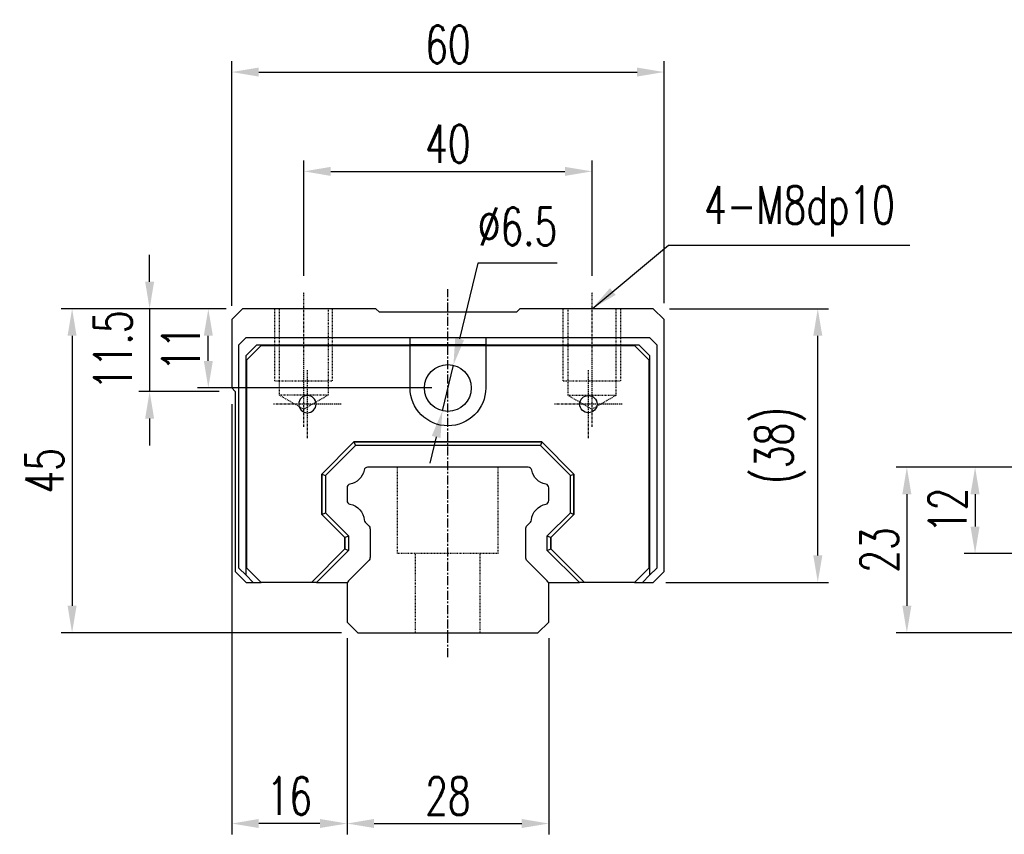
# Model space of a CAD drawing. Extents: x 123 to 490, y 236 to 967.
# Tile 1 of 48: x 123 to 260, y 824 to 937. Entities that reach past the tile are written whole.
import ezdxf

# ---------------------------------------------------------------- set-up
doc = ezdxf.new("R2010")
doc.units = 0
doc.header["$MEASUREMENT"] = 0
doc.header["$PDMODE"] = 1
doc.linetypes.add('CENTER', pattern=[2, 1.25, -0.25, 0.25, -0.25])
doc.linetypes.add('DASHED', pattern=[0.75, 0.5, -0.25])
doc.layers.get('DEFPOINTS').update_dxf_attribs({"linetype": 'CONTINUOUS'})
for name, color, linetype in [('2', 7, 'CONTINUOUS'), ('CL', 1, 'CENTER'), ('DIM', 4, 'CONTINUOUS'), ('HID', 2, 'DASHED'), ('OUT', 3, 'CONTINUOUS')]:
    doc.layers.add(name, color=color, linetype=linetype)
doc.styles.add('DIM-7', font='SIMPLEX.shx', dxfattribs={"width": 0.7, "bigfont": 'chineset.shx'})
doc.dimstyles.new('CNS', dxfattribs={"dimtxt": 3.5, "dimasz": 2.5, "dimexe": 1, "dimexo": 1.5, "dimgap": 0.09, "dimtad": 0, "dimdsep": 46, "dimtxsty": 'DIM-7', "dimcen": 0.09, "dimclrd": 1, "dimclre": 1, "dimclrt": 4, "dimadec": 0, "dimazin": 0, "dimtfac": 1, "dimtix": 1, "dimtmove": 2, "dimatfit": 3, "dimfxl": 1, "dimtvp": 0.971429, "dimtolj": 1, "dimarcsym": 0})
doc.dimstyles.new('CNS 修改文字上方', dxfattribs={"dimscale": 0.8, "dimtxt": 3.5, "dimasz": 2.5, "dimexe": 1, "dimexo": 0.5, "dimgap": 0, "dimtad": 0, "dimtih": 1, "dimtoh": 1, "dimdsep": 46, "dimtxsty": 'DIM-7', "dimcen": 0.09, "dimclrd": 4, "dimclre": 4, "dimclrt": 4, "dimadec": 0, "dimazin": 0, "dimtfac": 1, "dimtix": 1, "dimtmove": 1, "dimatfit": 3, "dimfxl": 1, "dimtvp": 0.971429, "dimtolj": 1, "dimarcsym": 0})

# ---------------------------------------------------------------- blocks, each defined once
blk = doc.blocks.new('*D59')
at = {"layer": 'DEFPOINTS', "color": 0, "transparency": 16777216}
for p in [(265.82, 875.31), (255.6, 863.31), (278.82, 863.31)]:
    blk.add_point(p, dxfattribs=at)
at = {"layer": 'DIM', "color": 7, "lineweight": -2, "transparency": 16777216}
for p, q in [((263.57, 875.31), (254.1, 875.31)), ((255.6, 871.56), (255.6, 867.06)), ((276.57, 863.31), (254.1, 863.31))]:
    blk.add_line(p, q, dxfattribs=at)
at = {"layer": 'DIM', "color": 7, "transparency": 16777216}
for points in [[(254.97, 871.56), (256.22, 871.56), (255.6, 875.31)], [(254.97, 867.06), (256.22, 867.06), (255.6, 863.31)]]:
    blk.add_solid(points, dxfattribs=at)
at = {"layer": 'DIM', "color": 7, "transparency": 16777216, "insert": (251.77, 869.31), "char_height": 5.25, "attachment_point": 5, "rotation": 90, "style": 'DIM-7'}
blk.add_mtext('\\A1;12', dxfattribs=at)
blk = doc.blocks.new('*D60')
at = {"layer": 'DEFPOINTS', "color": 0, "transparency": 16777216}
for p in [(265.82, 875.31), (246.13, 852.31), (265.82, 852.31)]:
    blk.add_point(p, dxfattribs=at)
at = {"layer": 'DIM', "color": 7, "lineweight": -2, "transparency": 16777216}
for p, q in [((263.57, 875.31), (244.63, 875.31)), ((246.13, 871.56), (246.13, 856.06)), ((263.57, 852.31), (244.63, 852.31))]:
    blk.add_line(p, q, dxfattribs=at)
at = {"layer": 'DIM', "color": 7, "transparency": 16777216}
for points in [[(245.51, 871.56), (246.76, 871.56), (246.13, 875.31)], [(245.51, 856.06), (246.76, 856.06), (246.13, 852.31)]]:
    blk.add_solid(points, dxfattribs=at)
at = {"layer": 'DIM', "color": 7, "transparency": 16777216, "insert": (242.31, 863.81), "char_height": 5.25, "attachment_point": 5, "rotation": 90, "style": 'DIM-7'}
blk.add_mtext('\\A1;23', dxfattribs=at)
blk = doc.blocks.new('*D65')
at = {"layer": 'DEFPOINTS', "color": 0, "transparency": 16777216}
for p in [(202.44, 916.38), (162.44, 899.61), (202.44, 899.61)]:
    blk.add_point(p, dxfattribs=at)
at = {"layer": 'DIM', "color": 7, "lineweight": -2, "transparency": 16777216}
for p, q in [((162.44, 901.86), (162.44, 917.88)), ((202.44, 901.86), (202.44, 917.88)), ((166.19, 916.38), (198.69, 916.38))]:
    blk.add_line(p, q, dxfattribs=at)
at = {"layer": 'DIM', "color": 7, "transparency": 16777216}
for points in [[(166.19, 917), (166.19, 915.75), (162.44, 916.38)], [(198.69, 917), (198.69, 915.75), (202.44, 916.38)]]:
    blk.add_solid(points, dxfattribs=at)
at = {"layer": 'DIM', "color": 7, "transparency": 16777216, "insert": (182.44, 920.2), "char_height": 5.25, "attachment_point": 5, "style": 'DIM-7'}
blk.add_mtext('\\A1;40', dxfattribs=at)
blk = doc.blocks.new('*D66')
at = {"layer": 'DEFPOINTS', "color": 0, "transparency": 16777216}
for p in [(212.44, 930.17), (152.44, 895.48), (212.44, 895.81)]:
    blk.add_point(p, dxfattribs=at)
at = {"layer": 'DIM', "color": 7, "lineweight": -2, "transparency": 16777216}
for p, q in [((152.44, 897.73), (152.44, 931.67)), ((212.44, 898.06), (212.44, 931.67)), ((156.19, 930.17), (208.69, 930.17))]:
    blk.add_line(p, q, dxfattribs=at)
at = {"layer": 'DIM', "color": 7, "transparency": 16777216}
for points in [[(156.19, 930.79), (156.19, 929.54), (152.44, 930.17)], [(208.69, 930.79), (208.69, 929.54), (212.44, 930.17)]]:
    blk.add_solid(points, dxfattribs=at)
at = {"layer": 'DIM', "color": 7, "transparency": 16777216, "insert": (182.44, 933.99), "char_height": 5.25, "attachment_point": 5, "style": 'DIM-7'}
blk.add_mtext('\\A1;60', dxfattribs=at)
blk = doc.blocks.new('*D67')
at = {"layer": 'DEFPOINTS', "color": 0, "transparency": 16777216}
for p in [(152.44, 886.31), (168.44, 853.81), (152.44, 825.83)]:
    blk.add_point(p, dxfattribs=at)
at = {"layer": 'DIM', "color": 7, "lineweight": -2, "transparency": 16777216}
for p, q in [((152.44, 884.06), (152.44, 824.33)), ((168.44, 851.56), (168.44, 824.33)), ((164.69, 825.83), (156.19, 825.83))]:
    blk.add_line(p, q, dxfattribs=at)
at = {"layer": 'DIM', "color": 7, "transparency": 16777216}
for points in [[(156.19, 826.46), (156.19, 825.21), (152.44, 825.83)], [(164.69, 826.46), (164.69, 825.21), (168.44, 825.83)]]:
    blk.add_solid(points, dxfattribs=at)
at = {"layer": 'DIM', "color": 7, "transparency": 16777216, "insert": (160.44, 829.66), "char_height": 5.25, "attachment_point": 5, "style": 'DIM-7'}
blk.add_mtext('\\A1;16', dxfattribs=at)
blk = doc.blocks.new('*D68')
at = {"layer": 'DEFPOINTS', "color": 0, "transparency": 16777216}
for p in [(168.44, 853.81), (196.44, 853.81), (196.44, 825.83)]:
    blk.add_point(p, dxfattribs=at)
at = {"layer": 'DIM', "color": 7, "lineweight": -2, "transparency": 16777216}
for p, q in [((168.44, 851.56), (168.44, 824.33)), ((196.44, 851.56), (196.44, 824.33)), ((172.19, 825.83), (192.69, 825.83))]:
    blk.add_line(p, q, dxfattribs=at)
at = {"layer": 'DIM', "color": 7, "transparency": 16777216}
for points in [[(172.19, 826.46), (172.19, 825.21), (168.44, 825.83)], [(192.69, 826.46), (192.69, 825.21), (196.44, 825.83)]]:
    blk.add_solid(points, dxfattribs=at)
at = {"layer": 'DIM', "color": 7, "transparency": 16777216, "insert": (182.44, 829.66), "char_height": 5.25, "attachment_point": 5, "style": 'DIM-7'}
blk.add_mtext('\\A1;28', dxfattribs=at)
blk = doc.blocks.new('*D69')
at = {"layer": 'DEFPOINTS', "color": 0, "transparency": 16777216}
for p in [(210.94, 897.31), (233.77, 897.31), (210.44, 859.31)]:
    blk.add_point(p, dxfattribs=at)
at = {"layer": 'DIM', "color": 7, "lineweight": -2, "transparency": 16777216}
for p, q in [((213.19, 897.31), (235.27, 897.31)), ((233.77, 863.06), (233.77, 893.56)), ((212.69, 859.31), (235.27, 859.31))]:
    blk.add_line(p, q, dxfattribs=at)
at = {"layer": 'DIM', "color": 7, "transparency": 16777216}
for points in [[(233.15, 893.56), (234.4, 893.56), (233.77, 897.31)], [(233.15, 863.06), (234.4, 863.06), (233.77, 859.31)]]:
    blk.add_solid(points, dxfattribs=at)
at = {"layer": 'DIM', "color": 7, "transparency": 16777216, "insert": (228.57, 878.31), "char_height": 5.25, "attachment_point": 5, "rotation": 90, "style": 'DIM-7'}
blk.add_mtext('\\A1;(38)', dxfattribs=at)
blk = doc.blocks.new('*D70')
at = {"layer": 'DEFPOINTS', "color": 0, "transparency": 16777216}
for p in [(153.94, 897.31), (141.05, 885.81), (152.94, 885.81)]:
    blk.add_point(p, dxfattribs=at)
at = {"layer": 'DIM', "color": 7, "lineweight": -2, "transparency": 16777216}
for p, q in [((141.05, 901.06), (141.05, 904.81)), ((151.69, 897.31), (139.55, 897.31)), ((141.05, 897.31), (141.05, 885.81)), ((150.69, 885.81), (139.55, 885.81)), ((141.05, 882.06), (141.05, 878.31))]:
    blk.add_line(p, q, dxfattribs=at)
at = {"layer": 'DIM', "color": 7, "transparency": 16777216}
for points in [[(140.42, 901.06), (141.67, 901.06), (141.05, 897.31)], [(140.42, 882.06), (141.67, 882.06), (141.05, 885.81)]]:
    blk.add_solid(points, dxfattribs=at)
at = {"layer": 'DIM', "color": 7, "transparency": 16777216, "insert": (135.95, 891.56), "char_height": 5.25, "attachment_point": 5, "rotation": 90, "style": 'DIM-7'}
blk.add_mtext('\\A1;11.5', dxfattribs=at)
blk = doc.blocks.new('*D74')
at = {"layer": 'DEFPOINTS', "color": 0, "transparency": 16777216}
for p in [(153.94, 897.31), (130.29, 852.31), (169.94, 852.31)]:
    blk.add_point(p, dxfattribs=at)
at = {"layer": 'DIM', "color": 7, "lineweight": -2, "transparency": 16777216}
for p, q in [((151.69, 897.31), (128.79, 897.31)), ((130.29, 893.56), (130.29, 856.06)), ((167.69, 852.31), (128.79, 852.31))]:
    blk.add_line(p, q, dxfattribs=at)
at = {"layer": 'DIM', "color": 7, "transparency": 16777216}
for points in [[(129.66, 893.56), (130.91, 893.56), (130.29, 897.31)], [(129.66, 856.06), (130.91, 856.06), (130.29, 852.31)]]:
    blk.add_solid(points, dxfattribs=at)
at = {"layer": 'DIM', "color": 7, "transparency": 16777216, "insert": (126.46, 874.81), "char_height": 5.25, "attachment_point": 5, "rotation": 90, "style": 'DIM-7'}
blk.add_mtext('\\A1;45', dxfattribs=at)
blk = doc.blocks.new('*D101')
at = {"layer": 'DEFPOINTS', "color": 0, "transparency": 16777216}
for p in [(149.19, 897.31), (153.94, 897.31), (182.44, 886.31)]:
    blk.add_point(p, dxfattribs=at)
at = {"layer": 'DIM', "color": 7, "lineweight": -2, "transparency": 16777216}
for p, q in [((151.69, 897.31), (147.69, 897.31)), ((149.19, 890.06), (149.19, 893.56)), ((180.19, 886.31), (147.69, 886.31))]:
    blk.add_line(p, q, dxfattribs=at)
at = {"layer": 'DIM', "color": 7, "transparency": 16777216}
for points in [[(148.57, 893.56), (149.82, 893.56), (149.19, 897.31)], [(148.57, 890.06), (149.82, 890.06), (149.19, 886.31)]]:
    blk.add_solid(points, dxfattribs=at)
at = {"layer": 'DIM', "color": 7, "transparency": 16777216, "insert": (145.37, 891.81), "char_height": 5.25, "attachment_point": 5, "rotation": 90, "style": 'DIM-7'}
blk.add_mtext('\\A1;11', dxfattribs=at)
blk = doc.blocks.new('*D102')
at = {"layer": 'DEFPOINTS', "color": 0, "linetype": 'Continuous', "transparency": 16777216}
for p in [(183.2, 889.47), (181.68, 883.15)]:
    blk.add_point(p, dxfattribs=at)
at = {"layer": 'OUT', "color": 0, "linetype": 'Continuous', "lineweight": -2, "transparency": 16777216}
for p, q in [((186.59, 903.62), (184.07, 893.11)), ((197.61, 903.62), (186.59, 903.62)), ((181.68, 883.15), (183.2, 889.47)), ((180.81, 879.5), (179.93, 875.85))]:
    blk.add_line(p, q, dxfattribs=at)
at = {"layer": 'OUT', "color": 0, "linetype": 'Continuous', "transparency": 16777216}
for points in [[(183.46, 893.26), (184.68, 892.97), (183.2, 889.47)], [(180.2, 879.65), (181.41, 879.35), (181.68, 883.15)]]:
    blk.add_solid(points, dxfattribs=at)
at = {"layer": 'OUT', "color": 0, "linetype": 'Continuous', "transparency": 16777216, "insert": (192.1, 908.72), "char_height": 5.25, "attachment_point": 5, "style": 'DIM-7'}
blk.add_mtext('\\A1;∅6.5', dxfattribs=at)

msp = doc.modelspace()

# ---------------------------------------------------------------- linework, layer by layer
at = {"layer": '2', "color": 0, "linetype": 'Continuous'}
for p, q in [((153.938, 897.307), (152.438, 895.807)), ((172.438, 897.307), (153.938, 897.307)), ((172.938, 896.807), (172.438, 897.307)), ((191.938, 896.807), (172.938, 896.807)), ((192.438, 897.307), (191.938, 896.807)), ((210.938, 897.307), (192.438, 897.307)), ((212.438, 895.807), (210.938, 897.307)), ((152.438, 895.807), (152.438, 886.307)), ((212.438, 860.807), (212.438, 895.807)), ((153.438, 892.307), (154.438, 893.307)), ((153.438, 861.307), (153.438, 892.307)), ((154.438, 893.307), (177.188, 893.307)), ((154.438, 890.807), (155.938, 892.307)), ((155.938, 892.307), (177.188, 892.307)), ((177.188, 893.307), (187.688, 893.307)), ((177.188, 886.307), (177.188, 893.307)), ((187.688, 892.307), (177.188, 892.307)), ((187.688, 893.307), (210.438, 893.307)), ((187.688, 893.307), (187.688, 886.307)), ((187.688, 892.307), (208.938, 892.307)), ((208.938, 892.307), (210.438, 890.807)), ((210.438, 893.307), (211.438, 892.307)), ((211.438, 892.307), (211.438, 861.307)), ((154.538, 890.207), (156.538, 892.207)), ((156.538, 892.207), (177.188, 892.207)), ((177.189, 892.207), (187.688, 892.207)), ((187.688, 892.207), (208.338, 892.207)), ((208.338, 892.207), (210.338, 890.207)), ((154.438, 860.307), (154.438, 890.807)), ((154.538, 874.307), (154.538, 890.207)), ((210.338, 890.207), (210.338, 874.307)), ((210.438, 890.807), (210.438, 860.307)), ((152.438, 886.307), (152.938, 885.807)), ((152.938, 885.807), (152.938, 860.807)), ((164.938, 874.355), (169.391, 878.807)), ((169.391, 878.807), (164.938, 874.355)), ((169.391, 878.807), (195.486, 878.807)), ((169.391, 878.807), (169.598, 878.307)), ((195.486, 878.807), (169.391, 878.807)), ((195.486, 878.807), (195.279, 878.307)), ((195.486, 878.807), (199.938, 874.355)), ((199.938, 874.355), (195.486, 878.807)), ((169.598, 878.307), (165.438, 874.148)), ((195.279, 878.307), (169.598, 878.307)), ((199.438, 874.148), (195.279, 878.307)), ((193.583, 875.307), (171.294, 875.307)), ((154.538, 868.807), (154.538, 874.308)), ((164.938, 874.355), (165.438, 874.148)), ((164.938, 868.76), (164.938, 874.355)), ((164.938, 874.355), (164.938, 868.76)), ((165.438, 874.148), (165.438, 868.967)), ((199.438, 874.148), (199.938, 874.355)), ((199.438, 868.967), (199.438, 874.148)), ((199.938, 874.355), (199.938, 868.76)), ((199.938, 868.76), (199.938, 874.355)), ((210.338, 874.308), (210.338, 868.807)), ((168.438, 872.456), (168.438, 870.659)), ((196.438, 870.659), (196.438, 872.456)), ((154.538, 861.307), (154.538, 868.807)), ((164.938, 868.76), (165.438, 868.967)), ((168.138, 865.56), (164.938, 868.76)), ((164.938, 868.76), (168.138, 865.56)), ((165.438, 868.967), (168.638, 865.767)), ((170.98, 867.668), (171.433, 867.214)), ((193.443, 867.214), (193.897, 867.668)), ((196.238, 865.767), (199.438, 868.967)), ((199.938, 868.76), (196.738, 865.56)), ((196.738, 865.56), (199.938, 868.76)), ((199.438, 868.967), (199.938, 868.76)), ((210.338, 868.807), (210.338, 861.307)), ((171.638, 866.72), (171.638, 862.797)), ((193.238, 862.797), (193.238, 866.719)), ((168.138, 865.56), (168.638, 865.767)), ((168.138, 863.957), (168.138, 865.56)), ((168.138, 865.56), (168.138, 863.957)), ((168.638, 865.767), (168.638, 863.75)), ((196.238, 865.767), (196.738, 865.56)), ((196.238, 863.75), (196.238, 865.767)), ((196.738, 865.56), (196.738, 863.957)), ((196.738, 863.957), (196.738, 865.56)), ((163.489, 859.307), (168.138, 863.957)), ((168.138, 863.957), (163.489, 859.307)), ((168.638, 863.75), (164.196, 859.307)), ((168.138, 863.957), (168.638, 863.75)), ((196.238, 863.75), (196.738, 863.957)), ((200.681, 859.307), (196.238, 863.75)), ((196.738, 863.957), (201.388, 859.307)), ((201.388, 859.307), (196.738, 863.957)), ((171.433, 862.302), (168.643, 859.512)), ((196.233, 859.512), (193.443, 862.302)), ((154.438, 860.307), (153.438, 861.307)), ((156.538, 859.307), (154.538, 861.307)), ((210.338, 861.307), (208.338, 859.307)), ((211.438, 861.307), (210.438, 860.307)), ((152.938, 860.807), (154.438, 859.307)), ((154.438, 860.307), (155.438, 859.307)), ((209.438, 859.307), (210.438, 860.307)), ((210.938, 859.307), (212.438, 860.807)), ((154.438, 859.307), (155.438, 859.307)), ((155.438, 859.307), (156.538, 859.307)), ((163.489, 859.307), (156.538, 859.307)), ((164.196, 859.307), (163.489, 859.307)), ((164.196, 859.307), (168.501, 859.307)), ((168.438, 859.017), (168.438, 853.807)), ((196.375, 859.307), (200.681, 859.307)), ((196.438, 853.807), (196.438, 859.017)), ((201.388, 859.307), (200.681, 859.307)), ((208.338, 859.307), (201.388, 859.307)), ((208.338, 859.307), (209.438, 859.307)), ((209.438, 859.307), (210.938, 859.307)), ((168.438, 853.807), (169.938, 852.307)), ((194.938, 852.307), (196.438, 853.807)), ((169.938, 852.307), (194.938, 852.307))]:
    msp.add_line(p, q, dxfattribs=at)
for centre, radius in [((182.438, 886.307), 3.25), ((201.938, 884.057), 1.2)]:
    msp.add_circle(centre, radius, dxfattribs=at)
at = {"layer": '2', "color": 0, "linetype": 'Continuous', "extrusion": (0, 0, -1)}
msp.add_circle((-162.938, 884.057), 1.2, dxfattribs=at)
for centre, radius, start, end in [((-182.438, 886.307), 5.25, 180, 0), ((-168.393, 875.358), 2.453, 190.74455, 259.35042), ((-196.484, 875.358), 2.453, 280.64969, 349.25554), ((-168.393, 867.757), 2.453, 100.64958, 174.86617), ((-196.484, 867.757), 2.453, 5.13413, 79.35031), ((-170.938, 866.72), 0.7, 135, 180), ((-193.938, 866.719), 0.7, 359.99999, 45), ((-170.938, 862.797), 0.7, 180, 225), ((-193.938, 862.797), 0.7, 315, 0.00001)]:
    msp.add_arc(centre, radius, start, end, dxfattribs=at)
at = {"layer": '2', "color": 0, "linetype": 'Continuous'}
for centre, radius, start, end in [((171.294, 874.807), 0.5, 90, 169.25545), ((193.583, 874.807), 0.5, 10.74445, 90), ((168.938, 872.456), 0.5, 100.64958, 180.00001), ((195.938, 872.456), 0.5, 0, 79.35031), ((168.938, 870.659), 0.5, 179.99999, 259.35042), ((195.938, 870.659), 0.5, 280.64969, 0), ((171.334, 868.021), 0.5, 185.13382, 225), ((193.543, 868.021), 0.5, 315, 354.86617), ((169.138, 859.017), 0.7, 135, 180.00001), ((195.738, 859.017), 0.7, 0, 45)]:
    msp.add_arc(centre, radius, start, end, dxfattribs=at)
at = {"layer": 'CL', "color": 0, "ltscale": 0.2}
for p, q in [((162.438, 880.895), (162.438, 899.607)), ((202.438, 880.895), (202.438, 899.607)), ((162.938, 879.357), (162.938, 888.757)), ((201.938, 879.357), (201.938, 888.757)), ((167.638, 884.057), (158.238, 884.057)), ((206.638, 884.057), (197.238, 884.057))]:
    msp.add_line(p, q, dxfattribs=at)
at = {"layer": 'CL', "color": 0}
msp.add_line((182.438, 848.91), (182.438, 900.02), dxfattribs=at)
at = {"layer": 'HID', "color": 0, "ltscale": 0.1}
for p, q in [((158.438, 887.307), (158.438, 897.307)), ((159.063, 885.307), (159.063, 897.307)), ((165.813, 897.307), (165.813, 885.307)), ((166.438, 887.307), (166.438, 897.307)), ((198.438, 887.307), (198.438, 897.307)), ((199.063, 897.307), (199.063, 885.307)), ((205.813, 885.307), (205.813, 897.307)), ((206.438, 887.307), (206.438, 897.307)), ((158.438, 887.307), (166.438, 887.307)), ((198.438, 887.307), (206.438, 887.307)), ((165.813, 885.307), (159.063, 885.307)), ((159.063, 885.307), (162.438, 883.359)), ((165.813, 885.307), (162.438, 883.359)), ((199.063, 885.307), (202.438, 883.359)), ((199.063, 885.307), (205.813, 885.307)), ((205.813, 885.307), (202.438, 883.359)), ((175.438, 863.307), (175.438, 875.307)), ((189.438, 863.307), (189.438, 875.307)), ((189.438, 863.307), (175.438, 863.307)), ((177.938, 852.307), (177.938, 863.307)), ((186.938, 852.307), (186.938, 863.307))]:
    msp.add_line(p, q, dxfattribs=at)
at = {"layer": 'OUT', "color": 0, "linetype": 'Continuous'}
msp.add_line((218.007, 906.123), (246.56, 906.123), dxfattribs=at)

# ---------------------------------------------------------------- texts
at = {"layer": 'DIM', "color": 0, "insert": (218.007, 907.323), "char_height": 5.25, "attachment_point": 7, "style": 'DIM-7'}
msp.add_mtext('4-M8dp10', dxfattribs=at)

# ---------------------------------------------------------------- dimensions: what is measured, and where the dimension line sits
at = {"layer": 'DIM', "color": 0}
for base, p1, p2, picture, middle in [((212.438, 930.169), (152.438, 895.476), (212.438, 895.807), '*D66', (182.438, 933.994)), ((202.438, 916.379), (162.438, 899.607), (202.438, 899.607), '*D65', (182.438, 920.204)), ((152.438, 825.833), (168.438, 853.807), (152.438, 886.307), '*D67', (160.438, 829.658)), ((196.438, 825.833), (168.438, 853.807), (196.438, 853.807), '*D68', (182.438, 829.658))]:
    dim = msp.add_linear_dim(base=base, p1=p1, p2=p2, dimstyle='CNS', override={"dimscale": 1.5, "dimgap": 0.8, "dimtad": 1, "dimclrd": 7, "dimclre": 7, "dimclrt": 7, "dimadec": 2, "dimazin": 2, "dimtm": 1e-09, "dimtfac": 0.6, "dimtmove": 1}, dxfattribs=at)
    dim.commit()
    dim.dimension.update_dxf_attribs({"geometry": picture, "text_midpoint": middle})
for base, p1, p2, override, picture, middle in [((141.047, 885.807), (153.938, 897.307), (152.938, 885.807), {"dimscale": 1.5, "dimgap": 0.8, "dimclrd": 7, "dimclre": 7, "dimclrt": 7, "dimadec": 2, "dimazin": 2, "dimtm": 1e-09, "dimtfac": 0.6}, '*D70', (135.947, 891.557)), ((130.286, 852.307), (153.938, 897.307), (169.938, 852.307), {"dimscale": 1.5, "dimgap": 0.8, "dimtad": 1, "dimclrd": 7, "dimclre": 7, "dimclrt": 7, "dimadec": 2, "dimazin": 2, "dimtm": 1e-09, "dimtfac": 0.6, "dimtmove": 1}, '*D74', (126.461, 874.807)), ((246.133, 852.307), (265.817, 875.307), (265.817, 852.307), {"dimscale": 1.5, "dimgap": 0.8, "dimtad": 1, "dimclrd": 7, "dimclre": 7, "dimclrt": 7, "dimadec": 2, "dimazin": 2, "dimtm": 1e-09, "dimtfac": 0.6, "dimtmove": 1}, '*D60', (242.308, 863.807)), ((255.597, 863.307), (265.817, 875.307), (278.817, 863.307), {"dimscale": 1.5, "dimgap": 0.8, "dimtad": 1, "dimclrd": 7, "dimclre": 7, "dimclrt": 7, "dimadec": 2, "dimazin": 2, "dimtm": 1e-09, "dimtfac": 0.6, "dimtmove": 1}, '*D59', (251.772, 869.307))]:
    dim = msp.add_linear_dim(base=base, p1=p1, p2=p2, angle=90, dimstyle='CNS', override=override, dxfattribs=at)
    dim.commit()
    dim.dimension.update_dxf_attribs({"geometry": picture, "text_midpoint": middle})
dim = msp.add_linear_dim(base=(149.193, 897.307), p1=(182.438, 886.307), p2=(153.938, 897.307), angle=90, dimstyle='CNS', override={"dimscale": 1.5, "dimgap": 0.8, "dimtad": 1, "dimclrd": 7, "dimclre": 7, "dimclrt": 7, "dimadec": 2, "dimazin": 2, "dimtm": 1e-09, "dimtfac": 0.6, "dimtmove": 1}, dxfattribs=at)
dim.commit()
dim.dimension.update_dxf_attribs({"geometry": '*D101', "text_midpoint": (149.193, 891.807), "dimtype": 160})
dim = msp.add_linear_dim(base=(233.771, 897.307), p1=(210.438, 859.307), p2=(210.938, 897.307), angle=90, text='(<>)', dimstyle='CNS', override={"dimscale": 1.5, "dimgap": 0.8, "dimtad": 1, "dimclrd": 7, "dimclre": 7, "dimclrt": 7, "dimadec": 2, "dimazin": 2, "dimtm": 1e-09, "dimtfac": 0.6, "dimtmove": 1}, dxfattribs=at)
dim.commit()
dim.dimension.update_dxf_attribs({"geometry": '*D69', "text_midpoint": (228.571, 878.307)})
at = {"layer": 'OUT', "color": 0, "linetype": 'Continuous'}
dim = msp.add_diameter_dim_2p(p1=(181.681, 883.147), p2=(183.196, 889.468), dimstyle='CNS 修改文字上方', override={"dimscale": 1.5, "dimclrd": 0, "dimclre": 0, "dimclrt": 0}, dxfattribs=at)
dim.commit()
dim.dimension.update_dxf_attribs({"geometry": '*D102', "text_midpoint": (186.588, 903.617), "dimtype": 163})

# ---------------------------------------------------------------- leaders
at = {"layer": 'DIM', "color": 0, "annotation_type": 0, "has_hookline": 1, "hookline_direction": 0}
msp.add_leader([(202.438, 897.307), (213.057, 906.123), (216.807, 906.123)], dimstyle='CNS', override={"dimscale": 1.5, "dimgap": 0.8, "dimtad": 1, "dimclrd": 7, "dimclre": 4, "dimadec": 2, "dimazin": 2, "dimtm": 1e-09, "dimtfac": 0.6, "dimtmove": 1}, dxfattribs=at)

doc.saveas('drawing.dxf')
